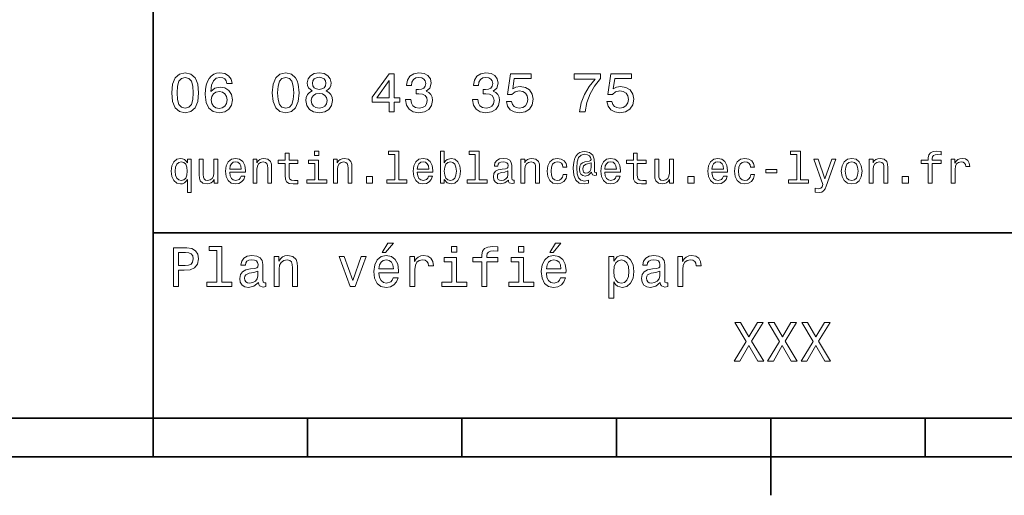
# Model space of a CAD drawing. Extents: x 0 to 420, y 0 to 297.
# Tile 2 of 10: x 211 to 275, y 5 to 36. Entities that reach past the tile are written whole.
import ezdxf

# ---------------------------------------------------------------- set-up
doc = ezdxf.new("R2010")
doc.units = 0

msp = doc.modelspace()

# ---------------------------------------------------------------- linework, layer by layer
at = {"color": 7, "lineweight": 35}
for p, q in [((220, 10), (220, 70)), ((220, 22), (285, 22)), ((10, 10), (410, 10)), ((220, 10), (410, 10)), ((110, 7.5), (310, 7.5))]:
    msp.add_line(p, q, dxfattribs=at)
at = {"color": 7, "lineweight": 35, "ltscale": 0.0625}
for p, q in [((220, 10), (220, 7.5)), ((230, 10), (230, 7.5)), ((240, 10), (240, 7.5)), ((250, 10), (250, 7.5)), ((270, 10), (270, 7.5))]:
    msp.add_line(p, q, dxfattribs=at)
at = {"color": 7, "lineweight": 35, "ltscale": 0.125}
msp.add_line((260, 10), (260, 5), dxfattribs=at)
at = {"color": 7, "lineweight": 13}
for points in [[(221.216141, 31.071325), (221.270172, 30.505762), (221.439484, 30.102304), (221.709656, 29.857347), (222.08429, 29.778097), (222.455338, 29.857347), (222.72551, 30.102304), (222.891205, 30.505762), (222.948853, 31.071325), (222.891205, 31.633286), (222.822769, 31.856628), (222.72551, 32.040344), (222.455338, 32.285301), (222.08429, 32.368156), (221.709656, 32.285301), (221.439484, 32.036743), (221.270172, 31.633286)], [(221.561966, 31.071325), (221.590775, 31.507204), (221.680832, 31.820604), (221.842941, 32.004322), (222.08429, 32.069164), (222.322052, 32.004322), (222.484146, 31.820604), (222.574203, 31.507204), (222.603027, 31.071325), (222.574203, 30.631844), (222.484146, 30.318443), (222.322052, 30.134726), (222.08429, 30.073486), (221.842941, 30.134726), (221.680832, 30.318443), (221.590775, 30.631844)], [(225.117432, 31.676512), (225.048996, 31.9683), (224.890488, 32.184437), (224.645538, 32.321323), (224.328537, 32.368156), (224.115997, 32.342937), (223.932281, 32.274494), (223.770172, 32.162823), (223.633286, 32.004322), (223.525223, 31.806194), (223.445969, 31.56484), (223.395538, 31.280258), (223.381119, 30.959654), (223.438766, 30.448126), (223.61528, 30.077089), (223.899857, 29.853746), (224.28891, 29.778097), (224.638336, 29.842939), (224.904892, 30.012247), (225.077805, 30.278818), (225.139053, 30.617435), (225.077805, 30.959654), (224.912109, 31.222622), (224.656342, 31.388329), (224.33934, 31.445965), (223.997116, 31.373919), (223.741348, 31.168587), (223.795395, 31.56484), (223.91066, 31.849422), (224.087173, 32.01873), (224.332138, 32.076366), (224.512253, 32.04755), (224.649139, 31.971901), (224.739197, 31.845821), (224.786026, 31.676512)], [(227.721909, 31.071325), (227.77594, 30.505762), (227.945251, 30.102304), (228.215424, 29.857347), (228.590057, 29.778097), (228.96109, 29.857347), (229.231262, 30.102304), (229.396973, 30.505762), (229.454605, 31.071325), (229.396973, 31.633286), (229.328537, 31.856628), (229.231262, 32.040344), (228.96109, 32.285301), (228.590057, 32.368156), (228.215424, 32.285301), (227.945251, 32.036743), (227.77594, 31.633286)], [(228.067719, 31.071325), (228.096542, 31.507204), (228.1866, 31.820604), (228.348709, 32.004322), (228.590057, 32.069164), (228.827805, 32.004322), (228.989914, 31.820604), (229.079971, 31.507204), (229.108795, 31.071325), (229.079971, 30.631844), (228.989914, 30.318443), (228.827805, 30.134726), (228.590057, 30.073486), (228.348709, 30.134726), (228.1866, 30.318443), (228.096542, 30.631844)], [(230.311966, 31.197405), (230.128235, 31.09654), (230.002167, 30.956051), (229.922913, 30.779539), (229.89769, 30.567001), (229.955338, 30.246397), (230.121033, 29.997837), (230.391205, 29.839336), (230.758652, 29.778097), (231.122482, 29.839336), (231.392654, 29.997837), (231.55835, 30.246397), (231.619598, 30.567001), (231.590775, 30.779539), (231.515137, 30.956051), (231.385452, 31.09654), (231.205338, 31.197405), (231.349426, 31.283861), (231.450287, 31.402737), (231.51152, 31.546829), (231.533142, 31.723343), (231.47551, 31.979107), (231.324203, 32.184437), (231.079254, 32.317722), (230.758652, 32.368156), (230.434433, 32.317722), (230.189484, 32.184437), (230.034576, 31.979107), (229.980545, 31.723343), (229.998566, 31.546829), (230.059799, 31.402737)], [(230.322769, 31.694523), (230.351593, 31.853025), (230.438034, 31.975504), (230.574921, 32.051151), (230.758652, 32.079971), (230.938766, 32.051151), (231.075653, 31.975504), (231.162109, 31.853025), (231.194519, 31.694523), (231.162109, 31.532419), (231.075653, 31.40634), (230.938766, 31.323486), (230.758652, 31.298271), (230.574921, 31.327089), (230.438034, 31.40634), (230.351593, 31.532419)], [(235.293945, 29.850143), (235.618149, 29.850143), (235.618149, 30.46974), (235.974777, 30.46974), (235.974777, 30.757925), (235.618149, 30.757925), (235.618149, 32.296108), (235.290344, 32.296108), (234.195251, 30.786743), (234.195251, 30.46974), (235.293945, 30.46974)], [(234.497833, 30.757925), (235.293945, 31.878241), (235.293945, 30.757925)], [(236.356628, 30.635447), (236.356628, 30.610229), (236.414261, 30.264408), (236.583572, 30.005043), (236.850143, 29.839336), (237.203171, 29.778097), (237.577805, 29.839336), (237.858795, 29.997837), (238.03891, 30.25), (238.103745, 30.574207), (238.074921, 30.786743), (237.995682, 30.959654), (237.865997, 31.092939), (237.693085, 31.190201), (237.927231, 31.384726), (238.010086, 31.694523), (237.956055, 31.975504), (237.801147, 32.188038), (237.548996, 32.321323), (237.203171, 32.368156), (236.878967, 32.310516), (236.630402, 32.152016), (236.468292, 31.899855), (236.414261, 31.56484), (236.414261, 31.539625), (236.734863, 31.539625), (236.763687, 31.770172), (236.857346, 31.935879), (237.008636, 32.036743), (237.221176, 32.072765), (237.408508, 32.043949), (237.545395, 31.9683), (237.628235, 31.845821), (237.66066, 31.680115), (237.628235, 31.503601), (237.541779, 31.384726), (237.390488, 31.312679), (237.18515, 31.291065), (237.044662, 31.294668), (237.044662, 31.010086), (237.221176, 31.01729), (237.44812, 30.984869), (237.617432, 30.898415), (237.718292, 30.757925), (237.754318, 30.574207), (237.714691, 30.365273), (237.610229, 30.210375), (237.444519, 30.113111), (237.224777, 30.08069), (236.997833, 30.116714), (236.832138, 30.224783), (236.727661, 30.397694), (236.688034, 30.635447)], [(240.693802, 30.635447), (240.693802, 30.610229), (240.751434, 30.264408), (240.920746, 30.005043), (241.187317, 29.839336), (241.540344, 29.778097), (241.914978, 29.839336), (242.195969, 29.997837), (242.376083, 30.25), (242.440918, 30.574207), (242.412109, 30.786743), (242.332855, 30.959654), (242.203171, 31.092939), (242.030258, 31.190201), (242.264404, 31.384726), (242.34726, 31.694523), (242.293228, 31.975504), (242.138336, 32.188038), (241.886169, 32.321323), (241.540344, 32.368156), (241.216141, 32.310516), (240.967575, 32.152016), (240.805481, 31.899855), (240.751434, 31.56484), (240.751434, 31.539625), (241.072052, 31.539625), (241.100861, 31.770172), (241.194519, 31.935879), (241.345825, 32.036743), (241.558365, 32.072765), (241.745682, 32.043949), (241.882568, 31.9683), (241.965424, 31.845821), (241.997833, 31.680115), (241.965424, 31.503601), (241.878967, 31.384726), (241.727661, 31.312679), (241.522339, 31.291065), (241.381851, 31.294668), (241.381851, 31.010086), (241.558365, 31.01729), (241.785309, 30.984869), (241.95462, 30.898415), (242.055481, 30.757925), (242.091492, 30.574207), (242.05188, 30.365273), (241.947403, 30.210375), (241.781708, 30.113111), (241.561966, 30.08069), (241.335022, 30.116714), (241.169312, 30.224783), (241.06485, 30.397694), (241.025223, 30.635447)], [(242.876801, 30.502161), (242.956055, 30.206772), (243.132568, 29.976225), (243.391937, 29.832132), (243.723343, 29.778097), (244.087173, 29.842939), (244.371765, 30.019451), (244.55188, 30.300432), (244.620316, 30.660662), (244.559082, 30.995676), (244.386169, 31.258644), (244.115997, 31.427954), (243.766571, 31.489193), (243.496399, 31.445965), (243.28746, 31.327089), (243.388336, 32.000721), (244.483429, 32.000721), (244.483429, 32.296108), (243.146973, 32.296108), (242.948853, 30.970461), (243.23703, 30.970461), (243.445969, 31.139769), (243.71254, 31.201008), (243.943085, 31.161383), (244.119598, 31.046108), (244.231262, 30.869596), (244.270889, 30.642651), (244.231262, 30.415705), (244.115997, 30.239193), (243.939484, 30.127522), (243.71254, 30.087896), (243.521622, 30.113111), (243.373917, 30.195965), (243.265854, 30.325647), (243.211823, 30.502161)], [(247.606628, 29.850143), (247.970459, 29.850143), (248.08934, 30.444523), (248.298279, 30.999279), (248.593658, 31.514408), (248.979111, 31.997118), (248.979111, 32.296108), (247.264404, 32.296108), (247.264404, 31.9683), (248.633286, 31.9683), (248.23703, 31.481987), (247.938049, 30.974062), (247.729111, 30.433718)], [(249.382568, 30.502161), (249.461823, 30.206772), (249.638336, 29.976225), (249.897705, 29.832132), (250.229111, 29.778097), (250.592941, 29.842939), (250.877533, 30.019451), (251.057648, 30.300432), (251.126083, 30.660662), (251.06485, 30.995676), (250.891937, 31.258644), (250.621765, 31.427954), (250.272339, 31.489193), (250.002167, 31.445965), (249.793228, 31.327089), (249.894104, 32.000721), (250.989197, 32.000721), (250.989197, 32.296108), (249.65274, 32.296108), (249.45462, 30.970461), (249.742798, 30.970461), (249.951736, 31.139769), (250.218307, 31.201008), (250.448853, 31.161383), (250.625366, 31.046108), (250.73703, 30.869596), (250.776657, 30.642651), (250.73703, 30.415705), (250.621765, 30.239193), (250.445251, 30.127522), (250.218307, 30.087896), (250.027374, 30.113111), (249.879684, 30.195965), (249.771622, 30.325647), (249.71759, 30.502161)], [(224.789627, 30.613832), (224.75, 30.386887), (224.649139, 30.213976), (224.48703, 30.098703), (224.285309, 30.062679), (224.072769, 30.098703), (223.91066, 30.210375), (223.806198, 30.383286), (223.773773, 30.610229), (223.809799, 30.833572), (223.91066, 31.002882), (224.07637, 31.11095), (224.299713, 31.150576), (224.494232, 31.11095), (224.649139, 31.006483), (224.75, 30.837175)], [(230.243515, 30.574207), (230.27594, 30.765129), (230.380402, 30.909222), (230.542511, 31.002882), (230.758652, 31.035301), (230.971176, 31.002882), (231.133286, 30.909222), (231.237747, 30.765129), (231.273773, 30.574207), (231.237747, 30.368876), (231.133286, 30.213976), (230.971176, 30.113111), (230.758652, 30.08069), (230.542511, 30.113111), (230.380402, 30.213976), (230.27594, 30.368876)], [(222.221909, 26.533142), (222.132568, 26.662825), (222.031708, 26.755045), (221.913544, 26.806917), (221.778091, 26.827091), (221.533142, 26.769453), (221.342941, 26.60807), (221.219025, 26.348703), (221.175797, 26), (221.219025, 25.648417), (221.342941, 25.38905), (221.533142, 25.224785), (221.778091, 25.170031), (221.913544, 25.187321), (222.028824, 25.236313), (222.129684, 25.325649), (222.221909, 25.461096), (222.221909, 24.62536), (222.47551, 24.62536), (222.47551, 26.772335), (222.221909, 26.772335)], [(224.96254, 25.925074), (225.976944, 25.925074), (225.979828, 26.043228), (225.933716, 26.374641), (225.806915, 26.622478), (225.605194, 26.772335), (225.337173, 26.827091), (225.074921, 26.769453), (224.873199, 26.60807), (224.743515, 26.345821), (224.697403, 26), (224.740631, 25.645535), (224.870316, 25.386168), (225.069168, 25.224785), (225.328537, 25.170031), (225.553314, 25.207495), (225.737747, 25.305477), (225.873199, 25.461096), (225.951004, 25.668589), (225.700287, 25.668589), (225.648422, 25.553314), (225.573486, 25.46686), (225.360229, 25.397696), (225.195969, 25.429396), (225.072052, 25.53026), (224.991348, 25.694525), (224.96254, 25.916428)], [(226.47551, 25.224785), (226.729111, 25.224785), (226.729111, 26.118156), (226.755035, 26.322767), (226.838623, 26.472624), (226.968292, 26.564842), (227.141205, 26.599424), (227.279541, 26.570606), (227.365997, 26.492796), (227.409225, 26.363113), (227.42363, 26.190203), (227.42363, 25.224785), (227.677231, 25.224785), (227.677231, 26.242077), (227.66571, 26.446688), (227.613831, 26.616716), (227.443802, 26.772335), (227.17868, 26.827091), (227.031708, 26.806917), (226.907776, 26.752163), (226.801147, 26.659943), (226.717575, 26.536024), (226.717575, 26.772335), (226.47551, 26.772335)], [(228.55043, 26.504324), (228.55043, 25.729107), (228.567719, 25.478388), (228.648422, 25.305477), (228.809799, 25.204613), (229.083572, 25.170031), (229.383286, 25.184439), (229.383286, 25.40346), (229.164261, 25.386168), (228.965424, 25.409224), (228.858795, 25.48127), (228.812683, 25.602306), (228.804031, 25.772335), (228.804031, 26.504324), (229.383286, 26.504324), (229.383286, 26.720463), (228.804031, 26.720463), (228.804031, 27.172913), (228.55043, 27.172913), (228.55043, 26.720463), (228.112396, 26.720463), (228.112396, 26.504324)], [(230.729111, 27.293949), (230.46109, 27.293949), (230.46109, 27.005764), (230.729111, 27.005764)], [(231.680115, 25.224785), (231.933716, 25.224785), (231.933716, 26.118156), (231.959656, 26.322767), (232.043228, 26.472624), (232.172913, 26.564842), (232.345825, 26.599424), (232.484146, 26.570606), (232.570602, 26.492796), (232.613831, 26.363113), (232.628235, 26.190203), (232.628235, 25.224785), (232.881851, 25.224785), (232.881851, 26.242077), (232.870316, 26.446688), (232.818451, 26.616716), (232.648407, 26.772335), (232.383286, 26.827091), (232.236313, 26.806917), (232.112396, 26.752163), (232.005768, 26.659943), (231.922195, 26.536024), (231.922195, 26.772335), (231.680115, 26.772335)], [(235.654175, 27.080692), (235.654175, 25.438042), (235.132568, 25.438042), (235.132568, 25.224785), (236.426514, 25.224785), (236.426514, 25.438042), (235.907776, 25.438042), (235.907776, 27.293949), (235.256485, 27.293949), (235.256485, 27.080692)], [(237.106628, 25.925074), (238.121033, 25.925074), (238.123917, 26.043228), (238.077805, 26.374641), (237.951004, 26.622478), (237.749283, 26.772335), (237.481262, 26.827091), (237.219025, 26.769453), (237.017288, 26.60807), (236.887604, 26.345821), (236.841492, 26), (236.88472, 25.645535), (237.014404, 25.386168), (237.213257, 25.224785), (237.472626, 25.170031), (237.697403, 25.207495), (237.881836, 25.305477), (238.017288, 25.461096), (238.095093, 25.668589), (237.844376, 25.668589), (237.792511, 25.553314), (237.717575, 25.46686), (237.504318, 25.397696), (237.340057, 25.429396), (237.216141, 25.53026), (237.135437, 25.694525), (237.106628, 25.916428)], [(238.858795, 25.463978), (239.046112, 25.242075), (239.302597, 25.170031), (239.544662, 25.224785), (239.737747, 25.38905), (239.858795, 25.651299), (239.904892, 26), (239.858795, 26.348703), (239.734863, 26.60807), (239.544662, 26.769453), (239.302597, 26.827091), (239.048996, 26.752163), (238.945251, 26.659943), (238.858795, 26.536024), (238.858795, 27.293949), (238.605194, 27.293949), (238.605194, 25.224785), (238.858795, 25.224785)], [(240.858795, 27.080692), (240.858795, 25.438042), (240.337173, 25.438042), (240.337173, 25.224785), (241.631119, 25.224785), (241.631119, 25.438042), (241.112396, 25.438042), (241.112396, 27.293949), (240.46109, 27.293949), (240.46109, 27.080692)], [(243.008636, 25.426514), (243.008636, 25.417868), (243.023056, 25.319885), (243.066284, 25.250721), (243.247833, 25.195967), (243.389053, 25.219021), (243.389053, 25.414986), (243.328522, 25.406342), (243.247833, 25.443806), (243.233429, 25.559078), (243.233429, 26.360231), (243.198853, 26.564842), (243.097977, 26.708935), (242.922195, 26.795389), (242.674347, 26.827091), (242.432281, 26.792507), (242.253601, 26.694525), (242.141205, 26.541788), (242.103745, 26.340059), (242.103745, 26.322767), (242.331406, 26.322767), (242.351593, 26.443806), (242.414978, 26.53026), (242.518738, 26.582134), (242.66571, 26.602306), (242.806915, 26.587896), (242.907776, 26.54467), (242.968292, 26.469742), (242.988464, 26.365995), (242.976944, 26.244957), (242.930832, 26.184439), (242.815567, 26.155621), (242.599426, 26.132566), (242.351593, 26.080692), (242.175797, 25.988474), (242.072052, 25.844381), (242.040344, 25.631124), (242.069168, 25.440924), (242.158508, 25.299713), (242.302597, 25.210375), (242.501434, 25.178675), (242.769455, 25.239195)], [(243.824203, 25.224785), (244.077805, 25.224785), (244.077805, 26.118156), (244.103745, 26.322767), (244.187317, 26.472624), (244.317001, 26.564842), (244.489914, 26.599424), (244.628235, 26.570606), (244.714691, 26.492796), (244.757919, 26.363113), (244.772339, 26.190203), (244.772339, 25.224785), (245.02594, 25.224785), (245.02594, 26.242077), (245.014404, 26.446688), (244.96254, 26.616716), (244.792511, 26.772335), (244.527374, 26.827091), (244.380402, 26.806917), (244.256485, 26.752163), (244.149857, 26.659943), (244.066284, 26.536024), (244.066284, 26.772335), (243.824203, 26.772335)], [(246.544678, 26.259367), (246.795395, 26.259367), (246.743515, 26.489914), (246.619598, 26.671471), (246.426514, 26.783863), (246.175797, 26.827091), (245.899139, 26.769453), (245.688766, 26.60807), (245.556198, 26.345821), (245.510086, 25.994238), (245.553314, 25.645535), (245.682999, 25.386168), (245.887604, 25.224785), (246.167145, 25.170031), (246.414978, 25.213257), (246.608063, 25.334295), (246.740631, 25.524496), (246.798279, 25.778099), (246.556198, 25.778099), (246.51297, 25.616716), (246.432281, 25.495678), (246.317001, 25.42075), (246.175797, 25.397696), (246, 25.43516), (245.873199, 25.550434), (245.795395, 25.737753), (245.769455, 26.002882), (245.795395, 26.262249), (245.876083, 26.449568), (246.005768, 26.564842), (246.175797, 26.605188), (246.325653, 26.579252), (246.438049, 26.51297), (246.51297, 26.40346)], [(248.708939, 25.734871), (248.708939, 25.902018), (248.662827, 25.893373), (248.608063, 25.913546), (248.590775, 25.974064), (248.590775, 26.446688), (248.567719, 26.780981), (248.47551, 27.02882), (248.259369, 27.213257), (247.956772, 27.279539), (247.780975, 27.262249), (247.631119, 27.210375), (247.501434, 27.12392), (247.39769, 27.002882), (247.317001, 26.850145), (247.259369, 26.662825), (247.224792, 26.438042), (247.213257, 26.184439), (247.253601, 25.737753), (247.383286, 25.42075), (247.599426, 25.230549), (247.907776, 25.170031), (248.190201, 25.216139), (248.190201, 25.406342), (247.942368, 25.360231), (247.703171, 25.409224), (247.544678, 25.567724), (247.458221, 25.835735), (247.432281, 26.224785), (247.46109, 26.605188), (247.559082, 26.876081), (247.717575, 27.040346), (247.94812, 27.095102), (248.123917, 27.063402), (248.253601, 26.988474), (248.33429, 26.876081), (248.363113, 26.746399), (248.331421, 26.682999), (248.244965, 26.654179), (247.96254, 26.610952), (247.806915, 26.547552), (247.694519, 26.449568), (247.628235, 26.314121), (247.608063, 26.135448), (247.634003, 25.942364), (247.706055, 25.798271), (247.824203, 25.708935), (247.979828, 25.680117), (248.207489, 25.740635), (248.400574, 25.930836), (248.400574, 25.913546), (248.446686, 25.760807), (248.605194, 25.714699)], [(249.250717, 25.925074), (250.265137, 25.925074), (250.268005, 26.043228), (250.221909, 26.374641), (250.095108, 26.622478), (249.893372, 26.772335), (249.625366, 26.827091), (249.363113, 26.769453), (249.161377, 26.60807), (249.031708, 26.345821), (248.985596, 26), (249.028824, 25.645535), (249.158508, 25.386168), (249.357346, 25.224785), (249.616714, 25.170031), (249.841507, 25.207495), (250.02594, 25.305477), (250.161377, 25.461096), (250.239197, 25.668589), (249.98848, 25.668589), (249.9366, 25.553314), (249.861679, 25.46686), (249.648422, 25.397696), (249.484146, 25.429396), (249.360229, 25.53026), (249.279541, 25.694525), (249.250717, 25.916428)], [(251.103745, 26.504324), (251.103745, 25.729107), (251.121033, 25.478388), (251.201736, 25.305477), (251.363113, 25.204613), (251.636887, 25.170031), (251.9366, 25.184439), (251.9366, 25.40346), (251.717575, 25.386168), (251.518738, 25.409224), (251.412109, 25.48127), (251.365997, 25.602306), (251.357346, 25.772335), (251.357346, 26.504324), (251.9366, 26.504324), (251.9366, 26.720463), (251.357346, 26.720463), (251.357346, 27.172913), (251.103745, 27.172913), (251.103745, 26.720463), (250.66571, 26.720463), (250.66571, 26.504324)], [(256.190216, 25.925074), (257.20462, 25.925074), (257.207489, 26.043228), (257.161377, 26.374641), (257.034576, 26.622478), (256.832855, 26.772335), (256.56485, 26.827091), (256.302612, 26.769453), (256.100861, 26.60807), (255.971191, 26.345821), (255.925079, 26), (255.968307, 25.645535), (256.097992, 25.386168), (256.296844, 25.224785), (256.556213, 25.170031), (256.780975, 25.207495), (256.965424, 25.305477), (257.100861, 25.461096), (257.17868, 25.668589), (256.927948, 25.668589), (256.876099, 25.553314), (256.801147, 25.46686), (256.587891, 25.397696), (256.423645, 25.429396), (256.299713, 25.53026), (256.219025, 25.694525), (256.190216, 25.916428)], [(258.688782, 26.259367), (258.939484, 26.259367), (258.887604, 26.489914), (258.763702, 26.671471), (258.570618, 26.783863), (258.319885, 26.827091), (258.043243, 26.769453), (257.832855, 26.60807), (257.700287, 26.345821), (257.654175, 25.994238), (257.697418, 25.645535), (257.827087, 25.386168), (258.031708, 25.224785), (258.311249, 25.170031), (258.559082, 25.213257), (258.752167, 25.334295), (258.884735, 25.524496), (258.942383, 25.778099), (258.700287, 25.778099), (258.657074, 25.616716), (258.576385, 25.495678), (258.46109, 25.42075), (258.319885, 25.397696), (258.144104, 25.43516), (258.017303, 25.550434), (257.939484, 25.737753), (257.913544, 26.002882), (257.939484, 26.262249), (258.020172, 26.449568), (258.149872, 26.564842), (258.319885, 26.605188), (258.469757, 26.579252), (258.582153, 26.51297), (258.657074, 26.40346)], [(261.677246, 27.080692), (261.677246, 25.438042), (261.15564, 25.438042), (261.15564, 25.224785), (262.449585, 25.224785), (262.449585, 25.438042), (261.930847, 25.438042), (261.930847, 27.293949), (261.279541, 27.293949), (261.279541, 27.080692)], [(264.567719, 25.99712), (264.613831, 25.645535), (264.746399, 25.386168), (264.956787, 25.224785), (265.239197, 25.170031), (265.518738, 25.224785), (265.729126, 25.383286), (265.861694, 25.642653), (265.910675, 25.99712), (265.861694, 26.348703), (265.729126, 26.610952), (265.518738, 26.769453), (265.239197, 26.827091), (264.956787, 26.769453), (264.746399, 26.60807), (264.613831, 26.348703)], [(266.377533, 25.224785), (266.631134, 25.224785), (266.631134, 26.118156), (266.657074, 26.322767), (266.740631, 26.472624), (266.870331, 26.564842), (267.043243, 26.599424), (267.18158, 26.570606), (267.268005, 26.492796), (267.311249, 26.363113), (267.325653, 26.190203), (267.325653, 25.224785), (267.579254, 25.224785), (267.579254, 26.242077), (267.567719, 26.446688), (267.515869, 26.616716), (267.345825, 26.772335), (267.080688, 26.827091), (266.933716, 26.806917), (266.809814, 26.752163), (266.703186, 26.659943), (266.619598, 26.536024), (266.619598, 26.772335), (266.377533, 26.772335)], [(270.198853, 26.504324), (270.198853, 25.224785), (270.452454, 25.224785), (270.452454, 26.504324), (271.028839, 26.504324), (271.028839, 26.720463), (270.452454, 26.720463), (270.452454, 26.815563), (270.472626, 26.930836), (270.53891, 27.008646), (270.651306, 27.054756), (270.812683, 27.072046), (271.028839, 27.06052), (271.028839, 27.279539), (270.755066, 27.293949), (270.507202, 27.268013), (270.33429, 27.190203), (270.23056, 27.054756), (270.198853, 26.861671), (270.198853, 26.720463), (269.734863, 26.720463), (269.734863, 26.504324)], [(271.677246, 25.224785), (271.930847, 25.224785), (271.930847, 26.10951), (271.956787, 26.322767), (272.034607, 26.475506), (272.161377, 26.567724), (272.331421, 26.599424), (272.458221, 26.579252), (272.553314, 26.521614), (272.610962, 26.423632), (272.631134, 26.291067), (272.887634, 26.291067), (272.853027, 26.524496), (272.757935, 26.691643), (272.599426, 26.792507), (272.383301, 26.827091), (272.236328, 26.804035), (272.109528, 26.746399), (271.997131, 26.648417), (271.907776, 26.515852), (271.907776, 26.772335), (271.677246, 26.772335)], [(221.435165, 26), (221.46109, 26.256485), (221.541794, 26.443806), (221.662827, 26.559078), (221.82132, 26.599424), (221.98848, 26.559078), (222.11528, 26.446688), (222.190201, 26.259367), (222.219025, 26), (222.190201, 25.737753), (222.11528, 25.550434), (221.98848, 25.43516), (221.82132, 25.397696), (221.662827, 25.43516), (221.541794, 25.550434), (221.46109, 25.740635)], [(224.198853, 26.772335), (223.945251, 26.772335), (223.945251, 25.878963), (223.916428, 25.671471), (223.832855, 25.521614), (223.703171, 25.429396), (223.533142, 25.400578), (223.39769, 25.423632), (223.311234, 25.492796), (223.262253, 25.610952), (223.250717, 25.778099), (223.250717, 26.772335), (222.997116, 26.772335), (222.997116, 25.755045), (223.005768, 25.550434), (223.060516, 25.380404), (223.227661, 25.224785), (223.495682, 25.170031), (223.639771, 25.190203), (223.763687, 25.242075), (223.870316, 25.331413), (223.956772, 25.461096), (223.956772, 25.224785), (224.198853, 25.224785)], [(224.96254, 26.138329), (224.994232, 26.337177), (225.072052, 26.48415), (225.190201, 26.573488), (225.345825, 26.605188), (225.498566, 26.573488), (225.616714, 26.48415), (225.688766, 26.337177), (225.714691, 26.138329)], [(230.720459, 25.438042), (230.720459, 26.720463), (230.069168, 26.720463), (230.069168, 26.504324), (230.466858, 26.504324), (230.466858, 25.438042), (229.94812, 25.438042), (229.94812, 25.224785), (231.244965, 25.224785), (231.244965, 25.438042)], [(237.106628, 26.138329), (237.138321, 26.337177), (237.216141, 26.48415), (237.33429, 26.573488), (237.489914, 26.605188), (237.642654, 26.573488), (237.760803, 26.48415), (237.832855, 26.337177), (237.858795, 26.138329)], [(239.645538, 26), (239.616714, 25.740635), (239.53891, 25.550434), (239.414978, 25.43516), (239.259369, 25.397696), (239.08934, 25.43516), (238.965424, 25.550434), (238.887604, 25.737753), (238.861664, 26), (238.887604, 26.259367), (238.965424, 26.446688), (239.08934, 26.559078), (239.259369, 26.599424), (239.414978, 26.559078), (239.53891, 26.443806), (239.616714, 26.256485)], [(248.374634, 26.279539), (248.345825, 26.100866), (248.273773, 25.974064), (248.164261, 25.896255), (248.034576, 25.873199), (247.945251, 25.887609), (247.881851, 25.939482), (247.841492, 26.025938), (247.829971, 26.146975), (247.878967, 26.345821), (248.046112, 26.449568), (248.374634, 26.53026)], [(249.250717, 26.138329), (249.282425, 26.337177), (249.360229, 26.48415), (249.478394, 26.573488), (249.634003, 26.605188), (249.786743, 26.573488), (249.904907, 26.48415), (249.976944, 26.337177), (250.002884, 26.138329)], [(253.69165, 26.772335), (253.438049, 26.772335), (253.438049, 25.878963), (253.409225, 25.671471), (253.325653, 25.521614), (253.195969, 25.429396), (253.02594, 25.400578), (252.890488, 25.423632), (252.804031, 25.492796), (252.755051, 25.610952), (252.743515, 25.778099), (252.743515, 26.772335), (252.489914, 26.772335), (252.489914, 25.755045), (252.498566, 25.550434), (252.553314, 25.380404), (252.720459, 25.224785), (252.98848, 25.170031), (253.132568, 25.190203), (253.256485, 25.242075), (253.363113, 25.331413), (253.44957, 25.461096), (253.44957, 25.224785), (253.69165, 25.224785)], [(256.190216, 26.138329), (256.221893, 26.337177), (256.299713, 26.48415), (256.417877, 26.573488), (256.573486, 26.605188), (256.726227, 26.573488), (256.844391, 26.48415), (256.916443, 26.337177), (256.942383, 26.138329)], [(263.94812, 26.772335), (263.504333, 25.49856), (263.069183, 26.772335), (262.792511, 26.772335), (263.380402, 25.13833), (263.328552, 24.994238), (263.247833, 24.896255), (263.112396, 24.864553), (262.878967, 24.893373), (262.878967, 24.648417), (263.123932, 24.62536), (263.299713, 24.648417), (263.423645, 24.720463), (263.51297, 24.844381), (263.59079, 25.025938), (264.219025, 26.772335)], [(264.827087, 26), (264.853027, 26.259367), (264.933716, 26.446688), (265.063416, 26.56196), (265.239197, 26.602306), (265.412109, 26.56196), (265.541809, 26.449568), (265.622498, 26.259367), (265.651306, 26), (265.622498, 25.737753), (265.541809, 25.547552), (265.412109, 25.432278), (265.239197, 25.394814), (265.063416, 25.432278), (264.933716, 25.547552), (264.853027, 25.737753)], [(233.812683, 25.224785), (234.210373, 25.224785), (234.210373, 25.654181), (233.812683, 25.654181)], [(242.979828, 25.766571), (242.945251, 25.616716), (242.853027, 25.501442), (242.714691, 25.426514), (242.544662, 25.400578), (242.43515, 25.414986), (242.357346, 25.461096), (242.30835, 25.541788), (242.293945, 25.654181), (242.305481, 25.755045), (242.351593, 25.827091), (242.536026, 25.907782), (242.769455, 25.942364), (242.979828, 26.011528)], [(254.631134, 25.224785), (255.028824, 25.224785), (255.028824, 25.654181), (254.631134, 25.654181)], [(259.685883, 25.884727), (260.383301, 25.884727), (260.383301, 26.112392), (259.685883, 26.112392)], [(268.510101, 25.224785), (268.907776, 25.224785), (268.907776, 25.654181), (268.510101, 25.654181)], [(224.137604, 20.850864), (224.137604, 18.79755), (223.485596, 18.79755), (223.485596, 18.530979), (225.103027, 18.530979), (225.103027, 18.79755), (224.454605, 18.79755), (224.454605, 21.117435), (223.640488, 21.117435), (223.640488, 20.850864)], [(234.84726, 20.728386), (235.059799, 20.728386), (235.560516, 21.340778), (235.207489, 21.340778)], [(239.667145, 21.117435), (239.332138, 21.117435), (239.332138, 20.757204), (239.667145, 20.757204)], [(241.295395, 20.130404), (241.295395, 18.530979), (241.612396, 18.530979), (241.612396, 20.130404), (242.332855, 20.130404), (242.332855, 20.400576), (241.612396, 20.400576), (241.612396, 20.519451), (241.637604, 20.663544), (241.720459, 20.760807), (241.860947, 20.818443), (242.062683, 20.840057), (242.332855, 20.825647), (242.332855, 21.099422), (241.990631, 21.117435), (241.680832, 21.085014), (241.464691, 20.987751), (241.335022, 20.818443), (241.295395, 20.577089), (241.295395, 20.400576), (240.715424, 20.400576), (240.715424, 20.130404)], [(244.004318, 21.117435), (243.669312, 21.117435), (243.669312, 20.757204), (244.004318, 20.757204)], [(245.690201, 20.728386), (245.90274, 20.728386), (246.403458, 21.340778), (246.05043, 21.340778)], [(221.324203, 18.530979), (221.655624, 18.530979), (221.655624, 19.586454), (222.023056, 19.586454), (222.394089, 19.604465), (222.689484, 19.730547), (222.880402, 19.975504), (222.945251, 20.310518), (222.894806, 20.620316), (222.750717, 20.847261), (222.51297, 20.98415), (222.188766, 21.030979), (221.324203, 21.030979)], [(222.098709, 20.724783), (222.314835, 20.703169), (222.473343, 20.634726), (222.567001, 20.508644), (222.599426, 20.310518), (222.5634, 20.101583), (222.466141, 19.975504), (222.30043, 19.910662), (222.073486, 19.892651), (221.655624, 19.892651), (221.655624, 20.724783)], [(226.824921, 18.78314), (226.824921, 18.772333), (226.842941, 18.649855), (226.896973, 18.5634), (227.123917, 18.494957), (227.30043, 18.523775), (227.30043, 18.768732), (227.224777, 18.757925), (227.123917, 18.804754), (227.105911, 18.948847), (227.105911, 19.950287), (227.062683, 20.206051), (226.9366, 20.386166), (226.716858, 20.494236), (226.407059, 20.533861), (226.104462, 20.490633), (225.881119, 20.368155), (225.740631, 20.177233), (225.693802, 19.925072), (225.693802, 19.903458), (225.978394, 19.903458), (226.003601, 20.054754), (226.082855, 20.162823), (226.21254, 20.227665), (226.396255, 20.252882), (226.572769, 20.234869), (226.698853, 20.180836), (226.77449, 20.087175), (226.799713, 19.957493), (226.785309, 19.806194), (226.727661, 19.730547), (226.583572, 19.694523), (226.3134, 19.665705), (226.003601, 19.600864), (225.783859, 19.48559), (225.654175, 19.305475), (225.614548, 19.038904), (225.650574, 18.801151), (225.762253, 18.62464), (225.942368, 18.512968), (226.190918, 18.473343), (226.52594, 18.54899)], [(227.844376, 18.530979), (228.161377, 18.530979), (228.161377, 19.647694), (228.193802, 19.903458), (228.298279, 20.090778), (228.460373, 20.206051), (228.676514, 20.249279), (228.849426, 20.213255), (228.957489, 20.115993), (229.011536, 19.95389), (229.029541, 19.737751), (229.029541, 18.530979), (229.346542, 18.530979), (229.346542, 19.802593), (229.332138, 20.058357), (229.267288, 20.270893), (229.054749, 20.465418), (228.723343, 20.533861), (228.539627, 20.508644), (228.38472, 20.440201), (228.251434, 20.324926), (228.146973, 20.170029), (228.146973, 20.465418), (227.844376, 20.465418)], [(232.76152, 18.530979), (233.096542, 18.530979), (233.802597, 20.465418), (233.474777, 20.465418), (232.930832, 18.905619), (232.376083, 20.465418), (232.044662, 20.465418)], [(234.627518, 19.40634), (235.895538, 19.40634), (235.899139, 19.554033), (235.841492, 19.9683), (235.682999, 20.278097), (235.430832, 20.465418), (235.095825, 20.533861), (234.768005, 20.461815), (234.515854, 20.260086), (234.353745, 19.932276), (234.296112, 19.5), (234.350143, 19.056915), (234.512253, 18.732708), (234.760803, 18.530979), (235.085022, 18.462536), (235.365997, 18.509365), (235.596542, 18.631844), (235.765854, 18.826368), (235.863113, 19.085733), (235.549713, 19.085733), (235.484863, 18.941643), (235.391205, 18.833572), (235.124634, 18.747118), (234.919312, 18.786743), (234.764404, 18.912823), (234.663544, 19.118155), (234.627518, 19.395533)], [(236.637604, 18.530979), (236.954605, 18.530979), (236.954605, 19.636887), (236.98703, 19.903458), (237.08429, 20.094379), (237.242798, 20.209654), (237.455338, 20.249279), (237.613831, 20.224062), (237.732712, 20.152016), (237.804749, 20.029537), (237.829971, 19.863832), (238.150574, 19.863832), (238.107346, 20.155619), (237.988464, 20.364553), (237.790344, 20.490633), (237.520172, 20.533861), (237.336456, 20.505043), (237.177948, 20.432997), (237.03746, 20.310518), (236.925797, 20.144812), (236.925797, 20.465418), (236.637604, 20.465418)], [(245.470459, 19.40634), (246.73848, 19.40634), (246.742081, 19.554033), (246.684448, 19.9683), (246.52594, 20.278097), (246.273773, 20.465418), (245.938766, 20.533861), (245.610962, 20.461815), (245.358795, 20.260086), (245.196686, 19.932276), (245.139053, 19.5), (245.193085, 19.056915), (245.355194, 18.732708), (245.603745, 18.530979), (245.927948, 18.462536), (246.208939, 18.509365), (246.439484, 18.631844), (246.608795, 18.826368), (246.706055, 19.085733), (246.392654, 19.085733), (246.32782, 18.941643), (246.234146, 18.833572), (245.967575, 18.747118), (245.762253, 18.786743), (245.607346, 18.912823), (245.506485, 19.118155), (245.470459, 19.395533)], [(249.829254, 20.166426), (249.829254, 20.465418), (249.512253, 20.465418), (249.512253, 17.7817), (249.829254, 17.7817), (249.829254, 18.826368), (249.940918, 18.657061), (250.067001, 18.545389), (250.384003, 18.462536), (250.6866, 18.530979), (250.924347, 18.736311), (251.079254, 19.060518), (251.136887, 19.5), (251.079254, 19.935879), (250.924347, 20.260086), (250.6866, 20.461815), (250.384003, 20.533861), (250.211105, 20.512247), (250.0634, 20.443804), (249.937317, 20.328529)], [(252.847992, 18.78314), (252.847992, 18.772333), (252.865997, 18.649855), (252.920029, 18.5634), (253.146973, 18.494957), (253.323486, 18.523775), (253.323486, 18.768732), (253.247849, 18.757925), (253.146973, 18.804754), (253.128967, 18.948847), (253.128967, 19.950287), (253.085739, 20.206051), (252.959656, 20.386166), (252.739914, 20.494236), (252.430115, 20.533861), (252.127533, 20.490633), (251.904175, 20.368155), (251.763687, 20.177233), (251.716858, 19.925072), (251.716858, 19.903458), (252.00145, 19.903458), (252.026657, 20.054754), (252.105911, 20.162823), (252.235596, 20.227665), (252.419312, 20.252882), (252.595825, 20.234869), (252.721909, 20.180836), (252.797562, 20.087175), (252.822769, 19.957493), (252.808365, 19.806194), (252.750732, 19.730547), (252.606628, 19.694523), (252.336456, 19.665705), (252.026657, 19.600864), (251.806915, 19.48559), (251.677246, 19.305475), (251.637619, 19.038904), (251.67363, 18.801151), (251.785309, 18.62464), (251.965424, 18.512968), (252.213989, 18.473343), (252.548996, 18.54899)], [(253.986313, 18.530979), (254.303314, 18.530979), (254.303314, 19.636887), (254.335739, 19.903458), (254.432999, 20.094379), (254.591507, 20.209654), (254.804047, 20.249279), (254.96254, 20.224062), (255.081421, 20.152016), (255.153473, 20.029537), (255.17868, 19.863832), (255.499283, 19.863832), (255.456055, 20.155619), (255.337189, 20.364553), (255.139053, 20.490633), (254.868881, 20.533861), (254.685165, 20.505043), (254.526657, 20.432997), (254.386169, 20.310518), (254.274506, 20.144812), (254.274506, 20.465418), (253.986313, 20.465418)], [(234.627518, 19.672911), (234.667145, 19.921469), (234.764404, 20.105186), (234.912109, 20.216858), (235.106628, 20.256483), (235.297546, 20.216858), (235.445251, 20.105186), (235.535309, 19.921469), (235.567719, 19.672911)], [(239.656342, 18.79755), (239.656342, 20.400576), (238.842224, 20.400576), (238.842224, 20.130404), (239.33934, 20.130404), (239.33934, 18.79755), (238.690918, 18.79755), (238.690918, 18.530979), (240.311966, 18.530979), (240.311966, 18.79755)], [(243.993515, 18.79755), (243.993515, 20.400576), (243.179398, 20.400576), (243.179398, 20.130404), (243.676514, 20.130404), (243.676514, 18.79755), (243.028107, 18.79755), (243.028107, 18.530979), (244.649139, 18.530979), (244.649139, 18.79755)], [(245.470459, 19.672911), (245.510086, 19.921469), (245.607346, 20.105186), (245.755051, 20.216858), (245.94957, 20.256483), (246.140488, 20.216858), (246.288193, 20.105186), (246.37825, 19.921469), (246.41066, 19.672911)], [(250.329971, 18.747118), (250.117432, 18.793947), (249.96254, 18.93804), (249.86528, 19.17219), (249.832855, 19.5), (249.86528, 19.824207), (249.96254, 20.058357), (250.117432, 20.198847), (250.329971, 20.249279), (250.524506, 20.198847), (250.679398, 20.054754), (250.776657, 19.820604), (250.812683, 19.5), (250.776657, 19.175793), (250.679398, 18.93804), (250.524506, 18.793947)], [(226.78891, 19.208212), (226.745682, 19.020893), (226.630402, 18.876801), (226.457489, 18.78314), (226.244965, 18.750719), (226.108063, 18.768732), (226.010803, 18.826368), (225.94957, 18.927233), (225.931549, 19.067722), (225.945969, 19.193804), (226.003601, 19.283861), (226.234146, 19.384726), (226.52594, 19.427954), (226.78891, 19.514408)], [(252.811966, 19.208212), (252.768738, 19.020893), (252.653458, 18.876801), (252.48056, 18.78314), (252.268021, 18.750719), (252.131134, 18.768732), (252.033875, 18.826368), (251.972626, 18.927233), (251.95462, 19.067722), (251.969025, 19.193804), (252.026657, 19.283861), (252.257202, 19.384726), (252.548996, 19.427954), (252.811966, 19.514408)], [(257.623901, 13.690562), (258.002167, 13.690562), (258.574921, 14.70281), (259.158508, 13.690562), (259.540344, 13.690562), (258.758636, 14.976585), (259.500702, 16.194164), (259.136871, 16.194164), (258.585724, 15.268372), (258.04538, 16.194164), (257.667145, 16.194164), (258.405609, 14.972983)], [(259.792511, 13.690562), (260.170746, 13.690562), (260.7435, 14.70281), (261.327087, 13.690562), (261.708923, 13.690562), (260.927216, 14.976585), (261.669312, 16.194164), (261.305481, 16.194164), (260.754333, 15.268372), (260.213959, 16.194164), (259.835724, 16.194164), (260.574219, 14.972983)], [(261.96109, 13.690562), (262.339325, 13.690562), (262.912109, 14.70281), (263.495667, 13.690562), (263.877502, 13.690562), (263.095825, 14.976585), (263.837891, 16.194164), (263.47406, 16.194164), (262.922913, 15.268372), (262.382568, 16.194164), (262.004333, 16.194164), (262.742798, 14.972983)]]:
    msp.add_lwpolyline(points, close=True, dxfattribs=at)

doc.saveas('drawing.dxf')
